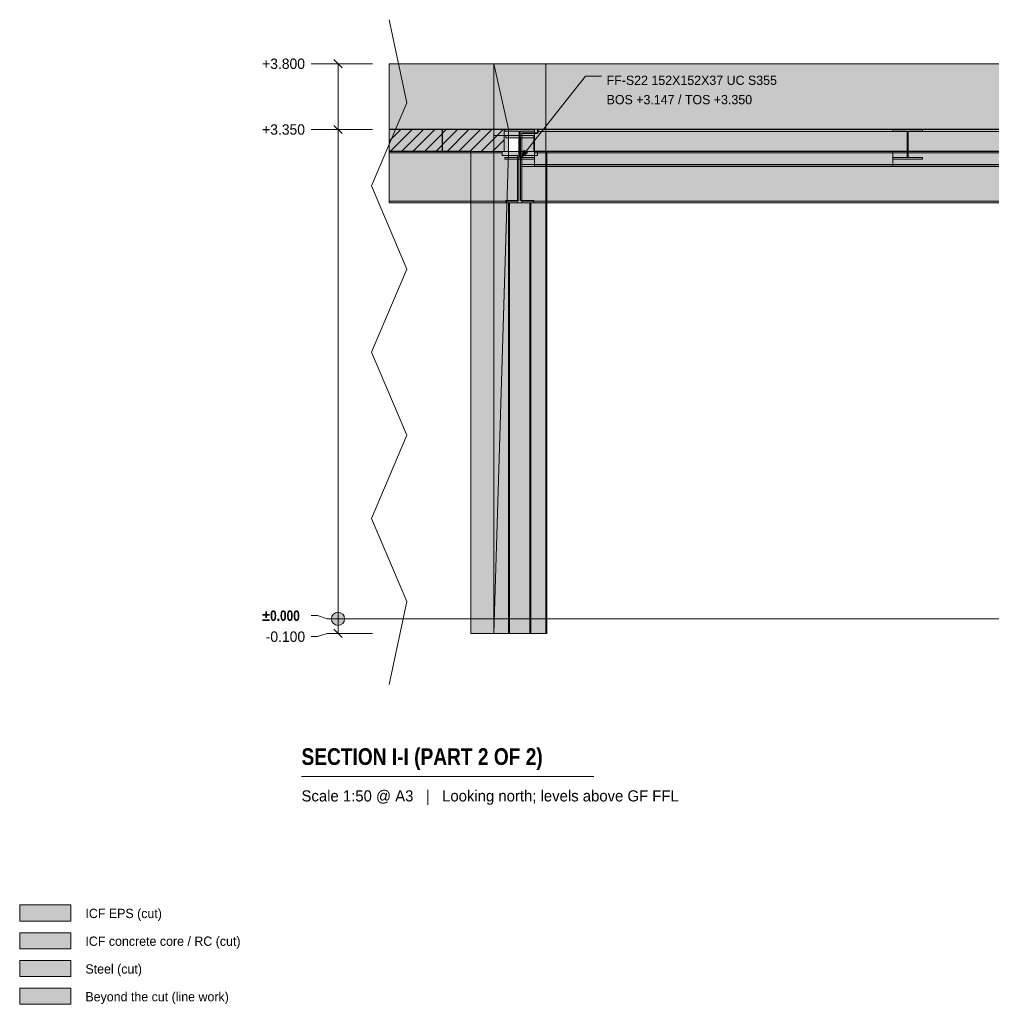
# Model space of a CAD drawing. Header units: millimetres. Extents: x 22145 to 35995, y -3365 to 10377.
# Tile 1 of 2: x 22145 to 28797, y -2639 to 4102. Entities that reach past the tile are written whole.
import ezdxf

# ---------------------------------------------------------------- set-up
doc = ezdxf.new("R2010")
doc.units = ezdxf.units.MM
doc.linetypes.add('DASHED', pattern=[1.524, 1.27, -0.254])
for name, color, linetype in [('FILL-C_BDBDBF', 7, 'Continuous'), ('FILL-EPS', 7, 'Continuous'), ('FILL-INK', 7, 'Continuous'), ('FILL-LIGHT', 7, 'Continuous'), ('FILL-STEEL', 7, 'Continuous'), ('FILL-WHITE', 7, 'Continuous'), ('LINE-CORE', 7, 'Continuous'), ('LINE-INK', 7, 'Continuous'), ('LINE-STEEL-DASH', 7, 'DASHED'), ('LINE-STEEL_GREY', 7, 'Continuous'), ('TEXT-INK', 7, 'Continuous'), ('TEXT-STEEL_GREY', 7, 'Continuous')]:
    doc.layers.add(name, color=color, linetype=linetype)
doc.styles.add('OpenSansCondensed-Bold', font='OpenSansCondensed-Bold.ttf')

msp = doc.modelspace()

# ---------------------------------------------------------------- hatches: boundary and pattern name
at = {"layer": 'FILL-C_BDBDBF', "true_color": 0xbdbdbf}
h = msp.add_hatch(color=9, dxfattribs=at)
h.dxf.hatch_style = 1
h.paths.add_polyline_path([(22144.8, -2258.4), (22494.8, -2258.4), (22494.8, -2148.4), (22144.8, -2148.4)])
at = {"layer": 'FILL-EPS', "true_color": 0xccffff}
h = msp.add_hatch(color=7, dxfattribs=at)
h.dxf.hatch_style = 1
h.paths.add_polyline_path([(22144.8, -2068.4), (22494.8, -2068.4), (22494.8, -1958.4), (22144.8, -1958.4)])
at = {"layer": 'FILL-INK', "true_color": 0x1a1a1f}
h = msp.add_hatch(color=250, dxfattribs=at)
h.dxf.hatch_style = 1
h.paths.add_polyline_path([(25568, 3146.8), (25596.6, 3213.5), (25626.4, 3189.9)])
at = {"layer": 'FILL-LIGHT', "true_color": 0xcccccf}
h = msp.add_hatch(color=254, dxfattribs=at)
h.dxf.hatch_style = 1
h.paths.add_polyline_path([(25036, 3350), (25036, 3221.8), (25036, 3200), (24861.7, 3200), (24674.2, 3200), (24674.2, 3350)])
h = msp.add_hatch(color=254, dxfattribs=at)
h.dxf.hatch_style = 1
h.paths.add_polyline_path([(25100.5, 3350), (25461.5, 3350), (25461.5, 3221.8), (25461.5, 3200), (25400, 3200), (25039, 3200), (25039, 3328.2), (25039, 3350)])
at = {"layer": 'FILL-STEEL', "true_color": 0x0d2973}
h = msp.add_hatch(color=166, dxfattribs=at)
h.dxf.hatch_style = 1
h.paths.add_polyline_path([(25466.2, 3146.8), (25466.2, 3148.4), (25466.2, 3157.8), (25549.9, 3157.8), (25564.4, 3157.8), (25564.4, 3184.5), (25564.4, 3339), (25480.7, 3339), (25466.2, 3339), (25466.2, 3340.6), (25466.2, 3350), (25639.8, 3350), (25669.8, 3350), (25669.8, 3348.4), (25669.8, 3339), (25586.1, 3339), (25571.6, 3339), (25571.6, 3312.3), (25571.6, 3157.8), (25655.3, 3157.8), (25669.8, 3157.8), (25669.8, 3156.2), (25669.8, 3146.8), (25496.2, 3146.8)])
h = msp.add_hatch(color=166, dxfattribs=at)
h.dxf.hatch_style = 1
h.paths.add_polyline_path([(25582, 3110.1), (25582, 3110.1), (25582, 3319.4), (25582, 3327), (25585.9, 3327), (25695, 3327), (25695, 3327.9), (25695, 3335.8), (25695, 3335.8), (25695, 3350), (28883.1, 3350), (32278, 3350), (32278, 3342.7), (32278, 3335.8), (32278, 3335.8), (32278, 3118), (32278, 3110.1), (32278, 3110.1), (32278, 3095.9), (29089.9, 3095.9), (25695, 3095.9), (25640.3, 3095.9), (25582, 3095.9), (25582, 3103.2)])
h = msp.add_hatch(color=166, dxfattribs=at)
h.dxf.hatch_style = 1
h.paths.add_polyline_path([(22144.8, -2448.4), (22494.8, -2448.4), (22494.8, -2338.4), (22144.8, -2338.4)])
at = {"layer": 'FILL-WHITE', "true_color": 0xffffff}
h = msp.add_hatch(color=7, dxfattribs=at)
h.dxf.hatch_style = 1
h.paths.add_polyline_path([(25390.4, 3800), (25390.4, -100), (25233, -100), (25233, 3200.5), (24674.2, 3200.5), (24674.2, 3800)])
h = msp.add_hatch(color=7, dxfattribs=at)
h.dxf.hatch_style = 1
h.paths.add_polyline_path([(25390.4, 3800), (25390.4, 3351.3), (24674.2, 3351.3), (24674.2, 3800)])
h = msp.add_hatch(color=7, dxfattribs=at)
h.dxf.hatch_style = 1
h.paths.add_polyline_path([(25390.4, 3800), (25492, 3351.3), (25492, 3198.7), (25492, 3197.1), (25491.9, 3197.1), (25390.4, -100), (25390.4, 3800), (25390.1, 3801.6)])
h = msp.add_hatch(color=7, dxfattribs=at)
h.dxf.hatch_style = 1
h.paths.add_polyline_path([(25390.4, 3800), (25746, 3800), (25746.3, 3800.4), (25746.3, 3800), (25746.3, 3800), (25746.3, 3351.3), (25746, 3351.3), (25668.7, 3351.3), (25668.7, 3200.5), (25664.9, 3200.5), (25664.9, 3309.5), (25492, 3309.5), (25390.4, 3309.5)])
h = msp.add_hatch(color=7, dxfattribs=at)
h.dxf.hatch_style = 1
h.paths.add_polyline_path([(25746.3, 3800), (25746.3, 3200.5), (25664.9, 3200.5), (25664.9, 3309.5), (25390.4, 3309.5), (25390.4, 3800)])
h = msp.add_hatch(color=7, dxfattribs=at)
h.dxf.hatch_style = 1
h.paths.add_polyline_path([(25746, 3800), (25746, 3351.3), (25492, 3351.3), (25492, 3309.5), (25390.4, 3309.5), (25390.4, 3800)])
h = msp.add_hatch(color=7, dxfattribs=at)
h.dxf.hatch_style = 1
h.paths.add_polyline_path([(25390.4, 3800), (25746, 3800), (25746, 3351.3), (25492, 3351.3), (25492, 3198.7), (25746, 3198.7), (25746, -100), (25390.4, -100)])
h = msp.add_hatch(color=7, dxfattribs=at)
h.dxf.hatch_style = 1
h.paths.add_polyline_path([(25746, 3800), (25746, 3351.3), (25492, 3351.3), (25390.4, 3800)])
h = msp.add_hatch(color=7, dxfattribs=at)
h.dxf.hatch_style = 1
h.paths.add_polyline_path([(25390.4, 3800), (25746, 3800), (25746, 3199), (25746, 3198.7), (25746, -100), (25746, -100), (25746, -100.4), (25746, -100), (25390.4, -100), (25390.4, 3198.7), (25746, 3198.7), (25746, 3351.3), (25390.4, 3351.3)])
h = msp.add_hatch(color=7, dxfattribs=at)
h.dxf.hatch_style = 1
h.paths.add_polyline_path([(25746, 3800.4), (25746, 3800), (25746, 3800)])
h = msp.add_hatch(color=7, dxfattribs=at)
h.dxf.hatch_style = 1
h.paths.add_polyline_path([(32022.2, 3800), (32022.2, -100), (31421, -100), (31421, 2848.6), (31961.9, 2848.6), (31961.9, 3200.5), (25753.5, 3200.5), (25753.5, -100), (25753.5, -100.4), (25753.5, -100), (25746.3, -100), (25746.3, 2849), (25747.6, 2849), (25747.6, 3200.5), (25746.3, 3200.5), (25746.3, 3800)])
h = msp.add_hatch(color=7, dxfattribs=at)
h.dxf.hatch_style = 1
h.paths.add_polyline_path([(25746.3, 3800), (32022.2, 3800), (32022.2, 3351.3), (25746.3, 3351.3)])
h = msp.add_hatch(color=7, dxfattribs=at)
h.dxf.hatch_style = 1
h.paths.add_polyline_path([(26148, 3475), (27388.8, 3475), (27388.8, 3744.6), (26148, 3744.6)])
h = msp.add_hatch(color=7, dxfattribs=at)
h.dxf.hatch_style = 1
h.paths.add_polyline_path([(25390.4, 3351.3), (25390.4, 3198.7), (25233, 3198.7), (25233, 3200.5), (24674.2, 3200.5), (24674.2, 3351.3)])
h = msp.add_hatch(color=7, dxfattribs=at)
h.dxf.hatch_style = 1
h.paths.add_polyline_path([(25390.4, 3198.7), (25390.4, 3351.3), (25492, 3351.3), (25492, 3198.7), (25390.4, 3198.7)])
h = msp.add_hatch(color=7, dxfattribs=at)
h.dxf.hatch_style = 1
h.paths.add_polyline_path([(25492, 3309.5), (25492, 3198.7), (25746, 3198.7), (25746, -100), (25390.4, -100), (25390.4, 3309.5)])
h = msp.add_hatch(color=7, dxfattribs=at)
h.dxf.hatch_style = 1
h.paths.add_polyline_path([(25466.2, 3157.8), (25564.4, 3157.8), (25564.4, 3339), (25466.2, 3339), (25466.2, 3350), (25669.8, 3350), (25669.8, 3339), (25571.6, 3339), (25571.6, 3157.8), (25669.8, 3157.8), (25669.8, 3146.8), (25466.2, 3146.8)])
h = msp.add_hatch(color=7, dxfattribs=at)
h.dxf.hatch_style = 1
h.paths.add_polyline_path([(25470.8, 3309.2), (25470.8, 3309.3), (25472.3, 3309), (25470.8, 3309.1)])
h = msp.add_hatch(color=7, dxfattribs=at)
h.dxf.hatch_style = 1
h.paths.add_polyline_path([(25472.3, 2865), (25563, 2865), (25563, 3293), (25472.3, 3293), (25472.3, 3309), (25663.6, 3309), (25663.6, 3293), (25573, 3293), (25573, 2865), (25663.6, 2865), (25663.6, 2849), (25472.3, 2849)])
h = msp.add_hatch(color=7, dxfattribs=at)
h.dxf.hatch_style = 1
h.paths.add_polyline_path([(25472.3, 3309), (25663.6, 3309), (25663.6, 3293), (25573, 3293), (25573, 2865), (25663.6, 2865), (25663.6, 2849), (25472.3, 2849), (25472.3, 2865), (25563, 2865), (25563, 3293), (25472.3, 3293), (25472.3, 3309)])
h = msp.add_hatch(color=7, dxfattribs=at)
h.dxf.hatch_style = 1
h.paths.add_polyline_path([(25582, 3327), (25695, 3327), (25695, 3335.8), (32278, 3335.8), (32278, 3110.1), (25695, 3110.1), (25582, 3110.1)])
h = msp.add_hatch(color=7, dxfattribs=at)
h.dxf.hatch_style = 1
h.paths.add_polyline_path([(25583, 3322), (25689, 3322), (25689, 3335.8), (32278, 3335.8), (32278, 3110.1), (25689, 3110.1), (25583, 3110.1)])
h = msp.add_hatch(color=7, dxfattribs=at)
h.dxf.hatch_style = 1
h.paths.add_polyline_path([(25689, 3322), (25689, 3335.8), (32278, 3335.8), (32278, 3110.1), (25689, 3110.1), (25583, 3110.1), (25583, 3322)])
h = msp.add_hatch(color=7, dxfattribs=at)
h.dxf.hatch_style = 1
h.paths.add_polyline_path([(25665.2, 3309.3), (25665.2, 3309.2), (25665.2, 3309.1), (25663.6, 3309)])
h = msp.add_hatch(color=7, dxfattribs=at)
h.dxf.hatch_style = 1
h.paths.add_polyline_path([(25668.7, 3200.5), (25668.7, 3351.3), (25746.3, 3351.3), (25746.3, 3200.5)])
h = msp.add_hatch(color=7, dxfattribs=at)
h.dxf.hatch_style = 1
h.paths.add_polyline_path([(25671.4, 3350.2), (25671.4, 3350.1), (25671.4, 3350.1), (25671.4, 3350.1), (25669.8, 3350)])
h = msp.add_hatch(color=7, dxfattribs=at)
h.dxf.hatch_style = 1
h.paths.add_polyline_path([(25689, 3335.8), (25689, 3350), (32278, 3350), (32278, 3350), (32278, 3350), (32278, 3335.8), (25689, 3335.8), (25689, 3335.8)])
h = msp.add_hatch(color=7, dxfattribs=at)
h.dxf.hatch_style = 1
h.paths.add_polyline_path([(32278, 3350), (32278, 3335.8), (32278, 3335.8), (25689, 3335.8), (25689, 3350), (25689, 3350)])
h = msp.add_hatch(color=7, dxfattribs=at)
h.dxf.hatch_style = 1
h.paths.add_polyline_path([(25695, 3335.8), (25695, 3350), (32278, 3350), (32278, 3350), (32278, 3350), (32278, 3335.8), (25695, 3335.8), (25695, 3335.8)])
h = msp.add_hatch(color=7, dxfattribs=at)
h.dxf.hatch_style = 1
h.paths.add_polyline_path([(25747.6, 3200.5), (25746.3, 3200.5), (25746.3, 3351.3), (32022.2, 3351.3), (32022.2, 3351.3), (32022.9, 3351.5), (32023.7, 3351.7), (32023.7, 3351.6), (32023.8, 3351.4), (32023.8, 3351.3), (32022.2, 3351.3), (32022.2, 3198.7), (31962, 3198.7), (31962, 3200.5), (25753.5, 3200.5), (25753.5, 3198.7), (25747.6, 3198.7)])
h = msp.add_hatch(color=7, dxfattribs=at)
h.dxf.hatch_style = 1
h.paths.add_polyline_path([(28120.6, 3350.1), (28120.6, 3350.2), (28121.8, 3350), (28122.2, 3350), (28325.8, 3350), (28325.8, 3339), (28227.6, 3339), (28227.6, 3324), (28227.6, 3157.8), (28325.8, 3157.8), (28325.8, 3146.8), (28122.2, 3146.8), (28122.2, 3157.8), (28220.4, 3157.8), (28220.4, 3339), (28122.2, 3339), (28122.2, 3350), (28120.6, 3350.1)])
h = msp.add_hatch(color=7, dxfattribs=at)
h.dxf.hatch_style = 1
h.paths.add_polyline_path([(28122.2, 3157.8), (28220.4, 3157.8), (28220.4, 3324), (28220.4, 3339), (28122.2, 3339), (28122.2, 3350), (28325.8, 3350), (28325.8, 3339), (28227.6, 3339), (28227.6, 3157.8), (28325.8, 3157.8), (28325.8, 3146.8), (28122.2, 3146.8)])
h = msp.add_hatch(color=7, dxfattribs=at)
h.dxf.hatch_style = 1
h.paths.add_polyline_path([(28122.2, 3157.8), (28220.4, 3157.8), (28220.4, 3324), (28227.6, 3324), (28227.6, 3157.8), (28325.8, 3157.8), (28325.8, 3146.8), (28122.2, 3146.8)])
h = msp.add_hatch(color=7, dxfattribs=at)
h.dxf.hatch_style = 1
h.paths.add_polyline_path([(28220.4, 3157.8), (28220.4, 3324), (28227.6, 3324), (28227.6, 3157.8), (28325.8, 3157.8), (28325.8, 3146.8), (28122.2, 3146.8), (28122.2, 3157.8)])
h = msp.add_hatch(color=7, dxfattribs=at)
h.dxf.hatch_style = 1
h.paths.add_polyline_path([(28327.4, 3350.2), (28327.4, 3350.1), (28327.4, 3350.1), (28327.4, 3350.1), (28325.8, 3350)])
h = msp.add_hatch(color=7, dxfattribs=at)
h.dxf.hatch_style = 1
h.paths.add_polyline_path([(25447, 3200), (25447, 3190.3), (24674.2, 3190.3), (24674.2, 3200)])
h = msp.add_hatch(color=7, dxfattribs=at)
h.dxf.hatch_style = 1
h.paths.add_polyline_path([(25447, 3200), (25447, 3190.3), (24674.2, 3190.3), (24674.2, 3200)])
h = msp.add_hatch(color=7, dxfattribs=at)
h.dxf.hatch_style = 1
h.paths.add_polyline_path([(25447, 3190.3), (25447, 3172), (25553, 3172), (25553, 2858.3), (25447, 2858.3), (24674.2, 2858.3), (24674.2, 3190.3)])
h = msp.add_hatch(color=7, dxfattribs=at)
h.dxf.hatch_style = 1
h.paths.add_polyline_path([(25447, 3190.3), (25447, 3172), (25553, 3172), (25553, 2858.3), (25447, 2858.3), (24674.2, 2858.3), (24674.2, 3190.3)])
h = msp.add_hatch(color=7, dxfattribs=at)
h.dxf.hatch_style = 1
h.paths.add_polyline_path([(25233, -100), (25233, 3198.7), (25390.4, 3198.7), (25390.4, -100)])
h = msp.add_hatch(color=7, dxfattribs=at)
h.dxf.hatch_style = 1
h.paths.add_polyline_path([(25492, 3198.7), (25746, 3198.7), (25746, -100), (25390.4, -100), (25492, 3198.7)])
h = msp.add_hatch(color=7, dxfattribs=at)
h.dxf.hatch_style = 1
h.paths.add_polyline_path([(25583, 2858.3), (25583, 3172), (25689, 3172), (25689, 3190.3), (31922, 3190.3), (31922, 2858.3), (25689, 2858.3)])
h = msp.add_hatch(color=7, dxfattribs=at)
h.dxf.hatch_style = 1
h.paths.add_polyline_path([(25689, 3172), (25689, 3190.3), (31922, 3190.3), (31922, 2858.3), (25689, 2858.3), (25583, 2858.3), (25583, 3172)])
h = msp.add_hatch(color=7, dxfattribs=at)
h.dxf.hatch_style = 1
h.paths.add_polyline_path([(25670, 3200), (28122, 3200), (28122, 3190), (25670, 3190)])
h = msp.add_hatch(color=7, dxfattribs=at)
h.dxf.hatch_style = 1
h.paths.add_polyline_path([(28122, 3200), (28122, 3100), (25670, 3100), (25670, 3200)])
h = msp.add_hatch(color=7, dxfattribs=at)
h.dxf.hatch_style = 1
h.paths.add_polyline_path([(25670, 3100), (25670, 3190), (28122, 3190), (28122, 3100), (25670, 3100)])
h = msp.add_hatch(color=7, dxfattribs=at)
h.dxf.hatch_style = 1
h.paths.add_polyline_path([(25689, 3190.3), (25689, 3200), (31922, 3200), (31922, 3200), (31922, 3200), (31922, 3190.3), (25689, 3190.3), (25689, 3190.3)])
h = msp.add_hatch(color=7, dxfattribs=at)
h.dxf.hatch_style = 1
h.paths.add_polyline_path([(31922, 3200), (31922, 3190.3), (31922, 3190.3), (25689, 3190.3), (25689, 3200), (25689, 3200)])
h = msp.add_hatch(color=7, dxfattribs=at)
h.dxf.hatch_style = 1
h.paths.add_polyline_path([(25746.3, -100.4), (25746.3, -100), (25746.3, 2849), (25747.6, 2849), (25747.6, 3198.7), (25753.5, 3198.7), (25753.5, 3200.3), (25753.5, 3198.7), (25753.5, -100), (25746.3, -100), (25746.3, -100.4)])
h = msp.add_hatch(color=7, dxfattribs=at)
h.dxf.hatch_style = 1
h.paths.add_polyline_path([(25750, 3200), (32124, 3200), (32124, 3190), (25750, 3190)])
h = msp.add_hatch(color=7, dxfattribs=at)
h.dxf.hatch_style = 1
h.paths.add_polyline_path([(32124, 3200), (32124, 3100), (25750, 3100), (25750, 3200)])
h = msp.add_hatch(color=7, dxfattribs=at)
h.dxf.hatch_style = 1
h.paths.add_polyline_path([(28122, 3200), (28122, 3100), (25750, 3100), (25750, 3200)])
h = msp.add_hatch(color=7, dxfattribs=at)
h.dxf.hatch_style = 1
h.paths.add_polyline_path([(25750, 3200), (28122, 3200), (28122, 3190), (25750, 3190)])
h = msp.add_hatch(color=7, dxfattribs=at)
h.dxf.hatch_style = 1
h.paths.add_polyline_path([(25750, 3190), (32124, 3190), (32124, 3100), (25750, 3100)])
h = msp.add_hatch(color=7, dxfattribs=at)
h.dxf.hatch_style = 1
h.paths.add_polyline_path([(25750, 3190), (28122, 3190), (28122, 3100), (25750, 3100)])
h = msp.add_hatch(color=7, dxfattribs=at)
h.dxf.hatch_style = 1
h.paths.add_polyline_path([(25582, 3110.1), (25695, 3110.1), (32278, 3110.1), (32278, 3110.1), (32278, 3110.1), (32278, 3095.9), (25695, 3095.9), (25582, 3095.9)])
h = msp.add_hatch(color=7, dxfattribs=at)
h.dxf.hatch_style = 1
h.paths.add_polyline_path([(25583, 3110.1), (25689, 3110.1), (32278, 3110.1), (32278, 3110.1), (32278, 3110.1), (32278, 3095.9), (25689, 3095.9), (25583, 3095.9)])
h = msp.add_hatch(color=7, dxfattribs=at)
h.dxf.hatch_style = 1
h.paths.add_polyline_path([(32278, 3110.1), (32278, 3095.9), (32278, 3095.9), (25689, 3095.9), (25583, 3095.9), (25583, 3110.1)])
h = msp.add_hatch(color=7, dxfattribs=at)
h.dxf.hatch_style = 1
h.paths.add_polyline_path([(25447, 2858.3), (25553, 2858.3), (25553, 2848.6), (25447, 2848.6), (24674.2, 2848.6), (24674.2, 2858.3)])
h = msp.add_hatch(color=7, dxfattribs=at)
h.dxf.hatch_style = 1
h.paths.add_polyline_path([(25447, 2858.3), (25553, 2858.3), (25553, 2848.6), (25447, 2848.6), (24674.2, 2848.6), (24674.2, 2858.3)])
h = msp.add_hatch(color=7, dxfattribs=at)
h.dxf.hatch_style = 1
h.paths.add_polyline_path([(25390.4, 2849), (25746, 2849), (25746.2, 2850.6), (25746.3, 2850.6), (25746.3, -100), (25746, -100), (25390.4, -100)])
h = msp.add_hatch(color=7, dxfattribs=at)
h.dxf.hatch_style = 1
h.paths.add_polyline_path([(25746.3, 2849), (25746.3, -100), (25390.4, -100), (25390.4, 2849)])
h = msp.add_hatch(color=7, dxfattribs=at)
h.dxf.hatch_style = 1
h.paths.add_polyline_path([(25746, 2849), (25746, -100), (25390.4, -100), (25390.4, 2849)])
h = msp.add_hatch(color=7, dxfattribs=at)
h.dxf.hatch_style = 1
h.paths.add_polyline_path([(25390.4, 2849), (25746, 2849), (25746, -100), (25390.4, -100)])
h = msp.add_hatch(color=7, dxfattribs=at)
h.dxf.hatch_style = 1
h.paths.add_polyline_path([(25498.6, 2849), (25498.6, -100), (25491.8, -100), (25491.8, 2849)])
h = msp.add_hatch(color=7, dxfattribs=at)
h.dxf.hatch_style = 1
h.paths.add_polyline_path([(25491.8, 2849), (25498.6, 2849), (25498.6, -100), (25491.8, -100)])
h = msp.add_hatch(color=7, dxfattribs=at)
h.dxf.hatch_style = 1
h.paths.add_polyline_path([(25498.6, 2849), (25498.6, -100), (25491.8, -100), (25491.8, 2849)])
h = msp.add_hatch(color=7, dxfattribs=at)
h.dxf.hatch_style = 1
h.paths.add_polyline_path([(25491.8, 2849), (25498.6, 2849), (25498.6, -100), (25491.8, -100)])
h = msp.add_hatch(color=7, dxfattribs=at)
h.dxf.hatch_style = 1
h.paths.add_polyline_path([(25498.6, 2849), (25637.4, 2849), (25637.4, -100), (25498.6, -100), (25498.6, 2849)])
h = msp.add_hatch(color=7, dxfattribs=at)
h.dxf.hatch_style = 1
h.paths.add_polyline_path([(25498.6, -100), (25498.6, 2849), (25637.4, 2849), (25637.4, -100), (25498.6, -100)])
h = msp.add_hatch(color=7, dxfattribs=at)
h.dxf.hatch_style = 1
h.paths.add_polyline_path([(25498.6, 2849), (25637.4, 2849), (25637.4, -100), (25498.6, -100), (25498.6, 2849)])
h = msp.add_hatch(color=7, dxfattribs=at)
h.dxf.hatch_style = 1
h.paths.add_polyline_path([(25498.6, -100), (25498.6, 2849), (25637.4, 2849), (25637.4, -100), (25498.6, -100)])
h = msp.add_hatch(color=7, dxfattribs=at)
h.dxf.hatch_style = 1
h.paths.add_polyline_path([(25583, 2858.3), (25689, 2858.3), (31922, 2858.3), (31922, 2858.3), (31922, 2858.3), (31922, 2848.6), (25689, 2848.6), (25583, 2848.6)])
h = msp.add_hatch(color=7, dxfattribs=at)
h.dxf.hatch_style = 1
h.paths.add_polyline_path([(25583, 2858.3), (31922, 2858.3), (31922, 2848.6), (31922, 2848.6), (25689, 2848.6), (25583, 2848.6)])
h = msp.add_hatch(color=7, dxfattribs=at)
h.dxf.hatch_style = 1
h.paths.add_polyline_path([(25644.2, 2849), (25644.2, -100), (25637.4, -100), (25637.4, 2849)])
h = msp.add_hatch(color=7, dxfattribs=at)
h.dxf.hatch_style = 1
h.paths.add_polyline_path([(25637.4, 2849), (25644.2, 2849), (25644.2, -100), (25637.4, -100)])
h = msp.add_hatch(color=7, dxfattribs=at)
h.dxf.hatch_style = 1
h.paths.add_polyline_path([(25644.2, 2849), (25644.2, -100), (25637.4, -100), (25637.4, 2849)])
h = msp.add_hatch(color=7, dxfattribs=at)
h.dxf.hatch_style = 1
h.paths.add_polyline_path([(25637.4, 2849), (25644.2, 2849), (25644.2, -100), (25637.4, -100)])
h = msp.add_hatch(color=7, dxfattribs=at)
h.dxf.hatch_style = 1
h.paths.add_polyline_path([(24369.2, 0), (24367.7, 11.6), (24363.2, 22.5), (24356, 31.8), (24346.7, 39), (24335.9, 43.5), (24324.2, 45), (24312.6, 43.5), (24301.7, 39), (24292.4, 31.8), (24285.2, 22.5), (24280.7, 11.6), (24279.2, 0), (24280.7, -11.6), (24285.2, -22.5), (24292.4, -31.8), (24301.7, -39), (24312.6, -43.5), (24324.2, -45), (24335.9, -43.5), (24346.7, -39), (24356, -31.8), (24363.2, -22.5), (24367.7, -11.6)])
h = msp.add_hatch(color=7, dxfattribs=at)
h.dxf.hatch_style = 1
h.paths.add_polyline_path([(22144.8, -2638.4), (22494.8, -2638.4), (22494.8, -2528.4), (22144.8, -2528.4)])

# ---------------------------------------------------------------- linework, layer by layer
at = {"layer": 'LINE-CORE', "lineweight": 5}
for points in [[(25390.4, 3800), (25390.4, 3800), (25390.4, -100), (25390.4, -100), (25390.4, -100), (25390.4, -100), (25233, -100), (25233, 3200.5), (24674.2, 3200.5), (24674.2, 3800)], [(25390.4, 3800), (25390.4, 3800), (25390.4, 3800), (25390.4, 3800), (25390.4, 3351.3), (24674.2, 3351.3), (24674.2, 3800)], [(25390.4, 3800), (25492, 3351.3), (25492, 3198.7), (25492, 3198.7), (25492, 3198.7), (25492, 3197.1), (25491.9, 3197.1), (25390.4, -100), (25390.4, 3800), (25390.1, 3801.6)], [(25390.4, 3800), (25746, 3800), (25746.3, 3800.4), (25746.3, 3800), (25746.3, 3800), (25746.3, 3351.3), (25746, 3351.3), (25668.7, 3351.3), (25668.7, 3200.5), (25664.9, 3200.5), (25664.9, 3309.5), (25492, 3309.5), (25390.4, 3309.5)], [(25746.3, 3800), (25746.3, 3800), (25746.3, 3200.5), (25664.9, 3200.5), (25664.9, 3309.5), (25390.4, 3309.5), (25390.4, 3800), (25390.4, 3800)], [(25746, 3800), (25746, 3351.3), (25492, 3351.3), (25492, 3309.5), (25390.4, 3309.5), (25390.4, 3800)], [(25390.4, 3800), (25746, 3800), (25746, 3351.3), (25492, 3351.3), (25492, 3198.7), (25746, 3198.7), (25746, -100), (25390.4, -100)], [(25746, 3800), (25746, 3351.3), (25492, 3351.3), (25390.4, 3800), (25390.4, 3800)], [(25390.4, 3800), (25746, 3800), (25746, 3199), (25746, 3198.7), (25746, -100), (25746, -100), (25746, -100), (25746, -100.4), (25746, -100), (25390.4, -100), (25390.4, 3198.7), (25746, 3198.7), (25746, 3351.3), (25390.4, 3351.3)], [(25746, 3800.4), (25746, 3800), (25746, 3800)], [(32022.2, 3800), (32022.2, -100), (31421, -100), (31421, 2848.6), (31961.9, 2848.6), (31961.9, 3200.5), (25753.5, 3200.5), (25753.5, -100), (25753.5, -100.4), (25753.5, -100), (25746.3, -100), (25746.3, 2849), (25747.6, 2849), (25747.6, 3200.5), (25746.3, 3200.5), (25746.3, 3800)], [(25746.3, 3800), (32022.2, 3800), (32022.2, 3351.3), (25746.3, 3351.3)], [(25390.4, 3351.3), (25390.4, 3198.7), (25233, 3198.7), (25233, 3200.5), (24674.2, 3200.5), (24674.2, 3351.3)], [(25390.4, 3198.7), (25390.4, 3198.7), (25390.4, 3351.3), (25492, 3351.3), (25492, 3351.3), (25492, 3351.3), (25492, 3351.3), (25492, 3198.7), (25390.4, 3198.7), (25390.4, 3198.7)], [(25492, 3309.5), (25492, 3198.7), (25746, 3198.7), (25746, -100), (25390.4, -100), (25390.4, 3309.5)], [(25466.2, 3157.8), (25564.4, 3157.8), (25564.4, 3339), (25466.2, 3339), (25466.2, 3350), (25669.8, 3350), (25669.8, 3339), (25571.6, 3339), (25571.6, 3157.8), (25669.8, 3157.8), (25669.8, 3146.8), (25466.2, 3146.8)], [(25470.8, 3309.2), (25470.8, 3309.3), (25472.3, 3309), (25470.8, 3309.1)], [(25472.3, 2865), (25563, 2865), (25563, 3293), (25472.3, 3293), (25472.3, 3309), (25663.6, 3309), (25663.6, 3309), (25663.6, 3309), (25663.6, 3309), (25663.6, 3293), (25573, 3293), (25573, 2865), (25663.6, 2865), (25663.6, 2849), (25472.3, 2849)], [(25472.3, 3309), (25472.3, 3309), (25663.6, 3309), (25663.6, 3293), (25573, 3293), (25573, 2865), (25663.6, 2865), (25663.6, 2849), (25472.3, 2849), (25472.3, 2865), (25563, 2865), (25563, 3293), (25472.3, 3293), (25472.3, 3309), (25472.3, 3309)], [(25582, 3327), (25695, 3327), (25695, 3335.8), (32278, 3335.8), (32278, 3110.1), (25695, 3110.1), (25582, 3110.1)], [(25583, 3322), (25689, 3322), (25689, 3335.8), (32278, 3335.8), (32278, 3110.1), (25689, 3110.1), (25689, 3110.1), (25583, 3110.1)], [(25689, 3322), (25689, 3335.8), (32278, 3335.8), (32278, 3110.1), (25689, 3110.1), (25583, 3110.1), (25583, 3322)], [(25665.2, 3309.3), (25665.2, 3309.2), (25665.2, 3309.1), (25663.6, 3309)], [(25668.7, 3200.5), (25668.7, 3351.3), (25746.3, 3351.3), (25746.3, 3351.3), (25746.3, 3200.5), (25668.7, 3200.5)], [(25671.4, 3350.2), (25671.4, 3350.1), (25671.4, 3350.1), (25671.4, 3350.1), (25669.8, 3350)], [(25689, 3335.8), (25689, 3350), (32278, 3350), (32278, 3350), (32278, 3350), (32278, 3350), (32278, 3335.8), (25689, 3335.8), (25689, 3335.8), (25689, 3335.8)], [(32278, 3350), (32278, 3335.8), (32278, 3335.8), (25689, 3335.8), (25689, 3350), (25689, 3350)], [(25695, 3335.8), (25695, 3350), (32278, 3350), (32278, 3350), (32278, 3350), (32278, 3350), (32278, 3335.8), (25695, 3335.8), (25695, 3335.8), (25695, 3335.8)], [(25747.6, 3200.5), (25746.3, 3200.5), (25746.3, 3351.3), (25746.3, 3351.3), (32022.2, 3351.3), (32022.2, 3351.3), (32022.9, 3351.5), (32023.7, 3351.7), (32023.7, 3351.6), (32023.8, 3351.4), (32023.8, 3351.3), (32022.2, 3351.3), (32022.2, 3198.7), (31962, 3198.7), (31962, 3200.5), (25753.5, 3200.5), (25753.5, 3198.7), (25747.6, 3198.7)], [(28120.6, 3350.1), (28120.6, 3350.2), (28121.8, 3350), (28122.2, 3350), (28325.8, 3350), (28325.8, 3339), (28227.6, 3339), (28227.6, 3324), (28227.6, 3324), (28227.6, 3157.8), (28325.8, 3157.8), (28325.8, 3146.8), (28122.2, 3146.8), (28122.2, 3157.8), (28220.4, 3157.8), (28220.4, 3339), (28122.2, 3339), (28122.2, 3350), (28120.6, 3350.1)], [(28122.2, 3157.8), (28220.4, 3157.8), (28220.4, 3324), (28220.4, 3339), (28122.2, 3339), (28122.2, 3350), (28325.8, 3350), (28325.8, 3339), (28227.6, 3339), (28227.6, 3157.8), (28325.8, 3157.8), (28325.8, 3146.8), (28122.2, 3146.8)], [(28122.2, 3157.8), (28220.4, 3157.8), (28220.4, 3324), (28227.6, 3324), (28227.6, 3324), (28227.6, 3157.8), (28325.8, 3157.8), (28325.8, 3146.8), (28122.2, 3146.8)], [(28220.4, 3157.8), (28220.4, 3324), (28220.4, 3324), (28227.6, 3324), (28227.6, 3157.8), (28325.8, 3157.8), (28325.8, 3146.8), (28122.2, 3146.8), (28122.2, 3157.8)], [(28327.4, 3350.2), (28327.4, 3350.1), (28327.4, 3350.1), (28327.4, 3350.1), (28325.8, 3350)], [(25447, 3200), (25447, 3200), (25447, 3190.3), (24674.2, 3190.3), (24674.2, 3200)], [(25447, 3200), (25447, 3190.3), (24674.2, 3190.3), (24674.2, 3200)], [(25447, 3190.3), (25447, 3172), (25553, 3172), (25553, 3172), (25553, 2858.3), (25447, 2858.3), (24674.2, 2858.3), (24674.2, 3190.3)], [(25447, 3190.3), (25447, 3172), (25553, 3172), (25553, 2858.3), (25553, 2858.3), (25447, 2858.3), (24674.2, 2858.3), (24674.2, 3190.3)], [(25233, -100), (25233, 3198.7), (25390.4, 3198.7), (25390.4, 3198.7), (25390.4, -100), (25233, -100)], [(25492, 3198.7), (25492, 3198.7), (25746, 3198.7), (25746, -100), (25746, -100), (25746, -100), (25390.4, -100), (25492, 3198.7), (25492, 3198.7)], [(25583, 2858.3), (25583, 3172), (25689, 3172), (25689, 3190.3), (31922, 3190.3), (31922, 2858.3), (25689, 2858.3), (25583, 2858.3)], [(25689, 3172), (25689, 3190.3), (31922, 3190.3), (31922, 2858.3), (25689, 2858.3), (25583, 2858.3), (25583, 3172), (25583, 3172)], [(25670, 3200), (28122, 3200), (28122, 3190), (25670, 3190)], [(28122, 3200), (28122, 3100), (25670, 3100), (25670, 3200)], [(25670, 3100), (25670, 3190), (28122, 3190), (28122, 3190), (28122, 3190), (28122, 3100), (25670, 3100), (25670, 3100)], [(25689, 3190.3), (25689, 3200), (31922, 3200), (31922, 3200), (31922, 3200), (31922, 3200), (31922, 3190.3), (25689, 3190.3), (25689, 3190.3), (25689, 3190.3)], [(31922, 3200), (31922, 3190.3), (31922, 3190.3), (25689, 3190.3), (25689, 3200), (25689, 3200)], [(25746.3, -100.4), (25746.3, -100), (25746.3, 2849), (25747.6, 2849), (25747.6, 3198.7), (25753.5, 3198.7), (25753.5, 3200.3), (25753.5, 3198.7), (25753.5, 3198.7), (25753.5, -100), (25746.3, -100), (25746.3, -100.4)], [(25750, 3200), (32124, 3200), (32124, 3200), (32124, 3190), (25750, 3190), (25750, 3190)], [(32124, 3200), (32124, 3100), (25750, 3100), (25750, 3200)], [(28122, 3200), (28122, 3100), (25750, 3100), (25750, 3200)], [(25750, 3200), (28122, 3200), (28122, 3190), (25750, 3190)], [(25750, 3190), (32124, 3190), (32124, 3100), (25750, 3100)], [(25750, 3190), (28122, 3190), (28122, 3190), (28122, 3100), (25750, 3100), (25750, 3100)], [(25582, 3110.1), (25695, 3110.1), (32278, 3110.1), (32278, 3110.1), (32278, 3110.1), (32278, 3110.1), (32278, 3095.9), (25695, 3095.9), (25695, 3095.9), (25582, 3095.9)], [(25583, 3110.1), (25689, 3110.1), (32278, 3110.1), (32278, 3110.1), (32278, 3110.1), (32278, 3110.1), (32278, 3095.9), (25689, 3095.9), (25689, 3095.9), (25583, 3095.9)], [(32278, 3110.1), (32278, 3095.9), (32278, 3095.9), (25689, 3095.9), (25583, 3095.9), (25583, 3110.1)], [(25447, 2858.3), (25447, 2858.3), (25553, 2858.3), (25553, 2848.6), (25447, 2848.6), (24674.2, 2848.6), (24674.2, 2858.3)], [(25447, 2858.3), (25553, 2858.3), (25553, 2848.6), (25447, 2848.6), (25447, 2848.6), (24674.2, 2848.6), (24674.2, 2858.3)], [(25390.4, 2849), (25746, 2849), (25746.2, 2850.6), (25746.3, 2850.6), (25746.3, -100), (25746, -100), (25390.4, -100)], [(25746.3, 2849), (25746.3, -100), (25746.3, -100), (25390.4, -100), (25390.4, 2849), (25390.4, 2849)], [(25746, 2849), (25746, -100), (25390.4, -100), (25390.4, 2849)], [(25390.4, 2849), (25746, 2849), (25746, -100), (25390.4, -100)], [(25498.6, 2849), (25498.6, -100), (25491.8, -100), (25491.8, 2849)], [(25491.8, 2849), (25498.6, 2849), (25498.6, -100), (25491.8, -100)], [(25498.6, 2849), (25498.6, -100), (25491.8, -100), (25491.8, 2849)], [(25491.8, 2849), (25498.6, 2849), (25498.6, -100), (25491.8, -100)], [(25498.6, 2849), (25498.6, 2849), (25637.4, 2849), (25637.4, -100), (25637.4, -100), (25637.4, -100), (25637.4, -100), (25498.6, -100), (25498.6, 2849), (25498.6, 2849)], [(25498.6, -100), (25498.6, -100), (25498.6, 2849), (25637.4, 2849), (25637.4, 2849), (25637.4, 2849), (25637.4, 2849), (25637.4, -100), (25498.6, -100), (25498.6, -100)], [(25498.6, 2849), (25498.6, 2849), (25637.4, 2849), (25637.4, -100), (25637.4, -100), (25637.4, -100), (25637.4, -100), (25498.6, -100), (25498.6, 2849), (25498.6, 2849)], [(25498.6, -100), (25498.6, -100), (25498.6, 2849), (25637.4, 2849), (25637.4, 2849), (25637.4, 2849), (25637.4, 2849), (25637.4, -100), (25498.6, -100), (25498.6, -100)], [(25583, 2858.3), (25689, 2858.3), (31922, 2858.3), (31922, 2858.3), (31922, 2858.3), (31922, 2858.3), (31922, 2848.6), (25689, 2848.6), (25689, 2848.6), (25583, 2848.6)], [(25583, 2858.3), (31922, 2858.3), (31922, 2848.6), (31922, 2848.6), (25689, 2848.6), (25583, 2848.6)], [(25644.2, 2849), (25644.2, -100), (25637.4, -100), (25637.4, 2849)], [(25637.4, 2849), (25644.2, 2849), (25644.2, -100), (25637.4, -100)], [(25644.2, 2849), (25644.2, -100), (25637.4, -100), (25637.4, 2849)], [(25637.4, 2849), (25644.2, 2849), (25644.2, -100), (25637.4, -100)]]:
    msp.add_lwpolyline(points, close=True, dxfattribs=at)
at = {"layer": 'LINE-INK', "lineweight": 5}
for p, q in [((24794.2, 3532.6), (24674.2, 4101.6)), ((24183.2, 3800), (24139.2, 3800)), ((24249.2, 3800), (24183.2, 3800)), ((24559.2, 3800), (24249.2, 3800)), ((24352.5, 3771.7), (24295.9, 3828.3)), ((24324.2, -100), (24324.2, 3800)), ((25568, 3146.8), (26018, 3714.6)), ((26018, 3714.6), (26128, 3714.6)), ((24554.2, 2963.7), (24794.2, 3532.6)), ((24352.5, 3321.7), (24295.9, 3378.3)), ((24183.2, 3350), (24139.2, 3350)), ((24249.2, 3350), (24183.2, 3350)), ((24559.2, 3350), (24249.2, 3350)), ((24794.2, 2394.7), (24554.2, 2963.7)), ((24554.2, 1825.8), (24794.2, 2394.7)), ((24794.2, 1256.8), (24554.2, 1825.8)), ((24554.2, 687.9), (24794.2, 1256.8)), ((24794.2, 118.9), (24554.2, 687.9)), ((24674.2, -450), (24794.2, 118.9)), ((24183.2, 21.9), (24139.2, 21.9)), ((24249.2, 0), (24183.2, 21.9)), ((24559.2, 0), (24249.2, 0)), ((24183.2, -121.9), (24139.2, -121.9)), ((24249.2, -100), (24183.2, -121.9)), ((24559.2, -100), (24249.2, -100)), ((24352.5, -128.3), (24295.9, -71.7)), ((24074.2, -1080), (26076.5, -1080))]:
    msp.add_line(p, q, dxfattribs=at)
for points in [[(25036, 3350), (25036, 3221.8), (25036, 3200), (24861.7, 3200), (24674.2, 3200), (24674.2, 3350)], [(25100.5, 3350), (25461.5, 3350), (25461.5, 3221.8), (25461.5, 3200), (25400, 3200), (25039, 3200), (25039, 3328.2), (25039, 3350)], [(25466.2, 3146.8), (25466.2, 3148.4), (25466.2, 3157.8), (25549.9, 3157.8), (25564.4, 3157.8), (25564.4, 3184.5), (25564.4, 3339), (25480.7, 3339), (25466.2, 3339), (25466.2, 3340.6), (25466.2, 3350), (25639.8, 3350), (25669.8, 3350), (25669.8, 3348.4), (25669.8, 3339), (25586.1, 3339), (25571.6, 3339), (25571.6, 3312.3), (25571.6, 3157.8), (25655.3, 3157.8), (25669.8, 3157.8), (25669.8, 3156.2), (25669.8, 3146.8), (25496.2, 3146.8)], [(25582, 3110.1), (25582, 3110.1), (25582, 3319.4), (25582, 3327), (25585.9, 3327), (25695, 3327), (25695, 3327.9), (25695, 3335.8), (25695, 3335.8), (25695, 3350), (28883.1, 3350), (32278, 3350), (32278, 3342.7), (32278, 3335.8), (32278, 3335.8), (32278, 3118), (32278, 3110.1), (32278, 3110.1), (32278, 3095.9), (29089.9, 3095.9), (25695, 3095.9), (25640.3, 3095.9), (25582, 3095.9), (25582, 3103.2)], [(22144.8, -2068.4), (22494.8, -2068.4), (22494.8, -1958.4), (22144.8, -1958.4)], [(22144.8, -2258.4), (22494.8, -2258.4), (22494.8, -2148.4), (22144.8, -2148.4)], [(22144.8, -2448.4), (22494.8, -2448.4), (22494.8, -2338.4), (22144.8, -2338.4)], [(22144.8, -2638.4), (22494.8, -2638.4), (22494.8, -2528.4), (22144.8, -2528.4)]]:
    msp.add_lwpolyline(points, close=True, dxfattribs=at)
msp.add_circle((24324.2, 0), 45, dxfattribs=at)
at = {"layer": 'LINE-STEEL-DASH', "lineweight": 5}
msp.add_line((24274.2, 0), (32778, 0), dxfattribs=at)
at = {"layer": 'LINE-STEEL_GREY', "lineweight": 5}
for p, q in [((24674.2, 3270.3), (24753.9, 3350)), ((24674.2, 3348), (24676.2, 3350)), ((24681.7, 3200), (24831.7, 3350)), ((24759.5, 3200), (24909.5, 3350)), ((24837.3, 3200), (24987.3, 3350)), ((24915.1, 3200), (25036, 3320.9)), ((25039, 3246.1), (25142.9, 3350)), ((25039, 3323.9), (25065.1, 3350)), ((25070.6, 3200), (25220.6, 3350)), ((25148.4, 3200), (25298.4, 3350)), ((25226.2, 3200), (25376.2, 3350)), ((25304, 3200), (25454, 3350)), ((24992.9, 3200), (25036, 3243.1)), ((25381.8, 3200), (25461.5, 3279.7)), ((25459.5, 3200), (25461.5, 3202))]:
    msp.add_line(p, q, dxfattribs=at)

# ---------------------------------------------------------------- texts
at = {"layer": 'TEXT-INK'}
for s, height, p in [('+3.800', 71.12, (23804.4, 3764.4)), ('FF-S22 152X152X37 UC S355', 63.5, (26163, 3655.1)), ('BOS +3.147 / TOS +3.350', 63.5, (26163, 3522.8)), ('+3.350', 71.12, (23804.4, 3314.4)), ('-0.100', 71.12, (23829.2, -157.5)), ('ICF EPS (cut)', 63.5, (22594.8, -2048.4)), ('ICF concrete core / RC (cut)', 63.5, (22594.8, -2238.4)), ('Steel (cut)', 63.5, (22594.8, -2428.4)), ('Beyond the cut (line work)', 63.5, (22594.8, -2618.4))]:
    msp.add_text(s, height=height, dxfattribs=at).set_placement(p)
at = {"layer": 'TEXT-INK', "style": 'OpenSansCondensed-Bold'}
for s, height, p in [('±0.000', 71.12, (23804.4, -13.7)), ('SECTION I-I (PART 2 OF 2)', 114.3, (24074.2, -1000))]:
    msp.add_text(s, height=height, dxfattribs=at).set_placement(p)
at = {"layer": 'TEXT-STEEL_GREY'}
msp.add_text('Scale 1:50 @ A3   |   Looking north; levels above GF FFL', height=76.2, dxfattribs=at).set_placement((24074.2, -1250))

doc.saveas('drawing.dxf')
